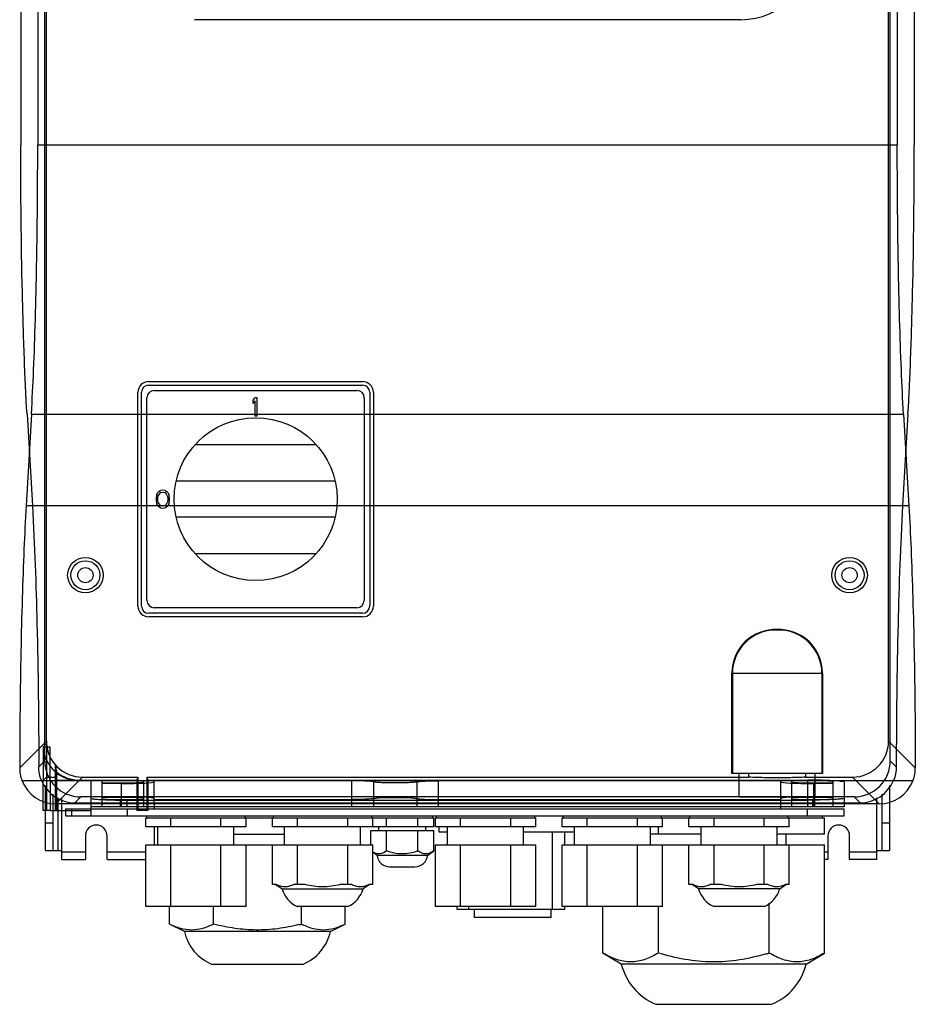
# Model space of a CAD drawing. Header units: millimetres. Extents: x 181 to 429, y 60 to 776.
# Tile 1 of 8: x 181 to 429, y 60 to 332. Entities that reach past the tile are written whole.
import ezdxf

# ---------------------------------------------------------------- set-up
doc = ezdxf.new("R2010")
doc.units = ezdxf.units.MM
doc.header["$LTSCALE"] = 54.827165
doc.layers.get('0').update_dxf_attribs({"linetype": 'CONTINUOUS'})

msp = doc.modelspace()

# ---------------------------------------------------------------- linework, layer by layer
at = {"color": 7, "linetype": 'Continuous'}
for p, q in [((188.35, 127.5), (188.35, 744.95)), ((421.81, 127.5), (421.81, 744.95)), ((188.81, 132.94), (188.81, 739.51)), ((421.35, 132.94), (421.35, 739.51)), ((181.73, 574.93), (181.73, 297.52)), ((186.41, 574.92), (186.41, 297.53)), ((423.75, 574.93), (423.75, 297.52)), ((428.43, 574.92), (428.43, 297.53)), ((380.54, 332.14), (229.69, 332.14)), ((423.75, 297.53), (186.41, 297.53)), ((217.03, 232.23), (276.07, 232.23)), ((217.04, 231.23), (276.12, 231.23)), ((214.08, 170.21), (214.08, 229.27)), ((215.07, 170.19), (215.07, 229.25)), ((218.56, 229.73), (274.59, 229.73)), ((278.09, 229.26), (278.09, 170.26)), ((279.08, 229.21), (279.08, 170.19)), ((216.58, 171.75), (216.58, 227.75)), ((245.78, 226.98), (246.4, 227.73)), ((245.78, 226.98), (245.78, 226.13)), ((246.4, 226.87), (245.78, 226.13)), ((247.03, 227.73), (246.4, 227.73)), ((246.4, 226.87), (246.4, 222.73)), ((247.03, 222.73), (247.03, 227.73)), ((276.58, 227.74), (276.58, 171.77)), ((184.68, 223.22), (183.2, 197.86)), ((183.46, 223.22), (184.94, 197.86)), ((184.68, 223.22), (425.48, 223.22)), ((426.7, 223.22), (425.22, 197.86)), ((425.48, 223.22), (426.96, 197.86)), ((246.4, 222.73), (247.03, 222.73)), ((263.35, 214.73), (229.81, 214.73)), ((268.52, 204.73), (224.64, 204.73)), ((219.29, 201.06), (219.5, 201.48)), ((219.5, 201.48), (219.81, 201.8)), ((220.12, 201.37), (219.7, 200.74)), ((219.81, 201.8), (220.33, 202.12)), ((220.43, 201.59), (220.12, 201.37)), ((220.95, 202.23), (220.33, 202.12)), ((220.43, 201.59), (220.95, 201.69)), ((221.58, 202.12), (220.95, 202.23)), ((220.95, 201.69), (221.48, 201.59)), ((221.79, 201.37), (221.48, 201.59)), ((221.58, 202.12), (222.1, 201.8)), ((222.2, 200.74), (221.79, 201.37)), ((222.1, 201.8), (222.41, 201.48)), ((222.41, 201.48), (222.62, 201.06)), ((219.18, 200.74), (219.08, 200.2)), ((219.08, 200.2), (219.08, 199.25)), ((219.08, 199.25), (219.18, 198.71)), ((219.29, 201.06), (219.18, 200.74)), ((219.18, 198.71), (219.29, 198.4)), ((219.6, 200.1), (219.7, 200.74)), ((219.6, 199.35), (219.6, 200.1)), ((219.7, 198.71), (219.6, 199.35)), ((219.7, 198.71), (220.12, 198.08)), ((221.79, 198.08), (222.2, 198.71)), ((222.2, 200.74), (222.31, 200.1)), ((222.31, 199.35), (222.2, 198.71)), ((222.31, 200.1), (222.31, 199.35)), ((222.73, 200.74), (222.62, 201.06)), ((222.62, 198.4), (222.73, 198.71)), ((222.83, 200.2), (222.73, 200.74)), ((222.73, 198.71), (222.83, 199.25)), ((222.83, 199.25), (222.83, 200.2)), ((426.96, 197.86), (183.2, 197.86)), ((219.5, 197.97), (219.29, 198.4)), ((219.81, 197.65), (219.5, 197.97)), ((220.33, 197.33), (219.81, 197.65)), ((220.12, 198.08), (220.43, 197.86)), ((220.33, 197.33), (220.95, 197.23)), ((220.95, 197.76), (220.43, 197.86)), ((221.48, 197.86), (220.95, 197.76)), ((220.95, 197.23), (221.58, 197.33)), ((221.48, 197.86), (221.79, 198.08)), ((222.1, 197.65), (221.58, 197.33)), ((222.41, 197.97), (222.1, 197.65)), ((222.62, 198.4), (222.41, 197.97)), ((268.52, 194.73), (224.64, 194.73)), ((229.81, 184.73), (263.35, 184.73)), ((274.53, 169.73), (218.6, 169.73)), ((276.05, 168.22), (217.05, 168.22)), ((276.12, 167.23), (217.06, 167.23)), ((390.94, 163.59), (390.21, 163.59)), ((390.58, 163.72), (390.58, 163.58)), ((378.08, 151.72), (378.22, 151.59)), ((378.08, 123.98), (378.08, 151.72)), ((402.94, 151.59), (378.22, 151.59)), ((378.22, 151.59), (378.22, 123.98)), ((403.08, 151.72), (402.94, 151.59)), ((402.94, 151.59), (402.94, 123.98)), ((403.08, 151.72), (403.08, 123.98)), ((188.81, 132.94), (181.44, 125.57)), ((187.94, 131.34), (187.94, 122.09)), ((187.95, 131.34), (188.81, 132.21)), ((187.95, 131.34), (187.95, 122.09)), ((188.81, 132.21), (188.81, 113.73)), ((189.84, 125.95), (189.84, 131.24)), ((428.72, 125.57), (421.35, 132.94)), ((186.7, 125.85), (188.35, 127.5)), ((189.84, 121.99), (189.84, 125.95)), ((191.31, 113.73), (191.31, 126.31)), ((421.81, 127.5), (423.46, 125.85)), ((187.85, 121.99), (188.81, 122.96)), ((188.81, 122.96), (191.31, 122.96)), ((191.59, 124.4), (191.59, 113.73)), ((197.96, 122.12), (198.8, 122.96)), ((198.8, 122.96), (214.08, 122.96)), ((214.08, 122.96), (213.8, 122.12)), ((214.08, 122.96), (214.08, 113.73)), ((216.58, 122.96), (382.75, 122.96)), ((216.58, 122.96), (216.86, 122.12)), ((216.58, 122.96), (216.58, 113.73)), ((403.08, 123.98), (378.08, 123.98)), ((380.08, 117.42), (380.08, 123.98)), ((382.75, 122.96), (382.75, 123.98)), ((398.41, 123.98), (398.41, 122.96)), ((398.41, 122.96), (411.36, 122.96)), ((401.08, 117.42), (401.08, 123.98)), ((411.36, 122.96), (418.74, 115.58)), ((182.07, 122.06), (428.09, 122.06)), ((187.95, 121.99), (187.85, 121.99)), ((187.95, 113.73), (187.95, 121.99)), ((188.58, 102.73), (188.58, 120.68)), ((189.84, 121.99), (201.08, 121.99)), ((189.84, 121.99), (189.84, 113.73)), ((191.42, 115.58), (197.83, 121.99)), ((191.59, 122.12), (213.8, 122.12)), ((201.08, 121.99), (201.08, 114.23)), ((215.58, 121.96), (204.08, 121.96)), ((204.08, 121.96), (204.08, 114.73)), ((204.08, 121.36), (209.58, 121.36)), ((209.58, 121.2), (204.08, 121.2)), ((209.58, 114.73), (209.58, 121.36)), ((213.8, 122.12), (213.8, 113.73)), ((215.58, 121.96), (215.58, 114.73)), ((216.86, 122.12), (399.05, 122.12)), ((216.86, 122.12), (216.86, 113.73)), ((273.09, 121.96), (218.58, 121.96)), ((218.58, 115.87), (218.58, 121.96)), ((273.09, 121.96), (273.09, 114.73)), ((279.08, 121.66), (279.08, 114.73)), ((291.07, 121.66), (291.07, 114.73)), ((391.58, 121.96), (297.07, 121.96)), ((297.07, 114.73), (297.07, 121.96)), ((391.58, 115.87), (391.58, 121.96)), ((400.87, 121.96), (394.58, 121.96)), ((394.58, 121.96), (394.58, 114.73)), ((399.05, 114.73), (399.05, 122.12)), ((400.58, 121.36), (406.08, 121.36)), ((400.58, 121.36), (400.58, 114.73)), ((406.08, 121.2), (400.58, 121.2)), ((400.87, 121.96), (400.87, 114.73)), ((406.08, 114.73), (406.08, 121.69)), ((409.08, 121.59), (409.08, 114.73)), ((421.58, 120.68), (421.58, 102.73)), ((190.58, 118.24), (190.58, 102.73)), ((192.04, 102.73), (192.04, 117.28)), ((193.08, 100.23), (193.08, 116.97)), ((198.34, 117.52), (196.69, 115.87)), ((411.82, 117.52), (198.34, 117.52)), ((209.58, 117.53), (204.08, 117.53)), ((209.58, 117.38), (204.08, 117.38)), ((401.08, 117.42), (380.08, 117.42)), ((406.08, 117.53), (400.58, 117.53)), ((406.08, 117.38), (400.58, 117.38)), ((413.47, 115.87), (411.82, 117.52)), ((418.08, 100.23), (418.08, 117.27)), ((419.58, 102.73), (419.58, 118.24)), ((418.74, 115.58), (191.42, 115.58)), ((194.08, 114.23), (409.08, 114.23)), ((194.08, 114.23), (194.08, 112.23)), ((195.87, 112.23), (195.87, 114.23)), ((196.69, 115.87), (413.47, 115.87)), ((409.08, 114.73), (201.08, 114.73)), ((201.08, 114.23), (201.08, 112.23)), ((209.22, 116.77), (215.58, 116.77)), ((209.22, 116.77), (209.22, 114.73)), ((211.11, 116.62), (399.05, 116.62)), ((211.12, 114.73), (211.12, 116.62)), ((211.17, 112.23), (211.17, 114.23)), ((218.58, 116.77), (273.09, 116.77)), ((218.58, 115.87), (218.58, 114.23)), ((297.07, 116.77), (391.58, 116.77)), ((391.58, 114.23), (391.58, 115.87)), ((394.58, 116.77), (400.42, 116.77)), ((398.89, 114.23), (398.89, 112.23)), ((400.42, 114.73), (400.42, 116.77)), ((409.08, 112.23), (409.08, 114.23)), ((189.84, 113.73), (187.94, 113.73)), ((189.84, 113.73), (201.08, 113.73)), ((194.08, 112.23), (409.08, 112.23)), ((216.86, 113.73), (213.8, 113.73)), ((216.22, 111.73), (236.43, 111.73)), ((216.22, 109.23), (216.22, 111.73)), ((216.5, 111.73), (216.5, 112.23)), ((223.15, 109.23), (223.15, 111.73)), ((236.43, 111.73), (271.43, 111.73)), ((237.01, 109.23), (237.01, 111.73)), ((243.66, 111.73), (243.66, 112.23)), ((243.94, 109.23), (243.94, 111.73)), ((251.22, 109.23), (251.22, 111.73)), ((251.5, 111.73), (251.5, 112.23)), ((258.15, 109.23), (258.15, 111.73)), ((271.43, 111.73), (295.74, 111.73)), ((272.01, 109.23), (272.01, 111.73)), ((278.66, 111.73), (278.66, 112.23)), ((278.69, 111.73), (278.69, 112.23)), ((278.94, 109.23), (278.94, 111.73)), ((282.75, 109.23), (282.75, 111.73)), ((291.41, 109.23), (291.41, 111.73)), ((295.47, 111.73), (295.47, 112.23)), ((295.74, 109.23), (295.74, 111.73)), ((296.22, 111.73), (316.43, 111.73)), ((296.22, 109.23), (296.22, 111.73)), ((296.5, 111.73), (296.5, 112.23)), ((303.15, 109.23), (303.15, 111.73)), ((316.43, 111.73), (323.94, 111.73)), ((317.01, 109.23), (317.01, 111.73)), ((323.66, 111.73), (323.66, 112.23)), ((323.94, 109.23), (323.94, 111.73)), ((331.22, 111.73), (351.43, 111.73)), ((331.22, 109.23), (331.22, 111.73)), ((331.5, 111.73), (331.5, 112.23)), ((338.15, 109.23), (338.15, 111.73)), ((351.43, 111.73), (386.43, 111.73)), ((352.01, 109.23), (352.01, 111.73)), ((358.66, 111.73), (358.66, 112.23)), ((358.94, 109.23), (358.94, 111.73)), ((366.22, 109.23), (366.22, 111.73)), ((366.5, 111.73), (366.5, 112.23)), ((373.15, 109.23), (373.15, 111.73)), ((386.43, 111.73), (403.68, 111.73)), ((387.01, 109.23), (387.01, 111.73)), ((393.66, 111.73), (393.66, 112.23)), ((393.94, 109.23), (393.94, 111.73)), ((403.12, 111.73), (403.12, 112.23)), ((403.68, 107.23), (403.68, 111.73)), ((190.58, 110.23), (188.58, 110.23)), ((243.94, 109.23), (216.22, 109.23)), ((218.58, 109.23), (218.58, 104.23)), ((219.58, 104.23), (219.58, 109.23)), ((240.58, 104.23), (240.58, 109.23)), ((295.74, 109.23), (251.22, 109.23)), ((254.58, 104.23), (254.58, 109.23)), ((275.58, 104.23), (275.58, 109.23)), ((280.58, 108.23), (280.58, 109.23)), ((293.58, 108.23), (293.58, 109.23)), ((323.94, 109.23), (296.22, 109.23)), ((297.23, 107.73), (297.23, 109.23)), ((299.58, 104.23), (299.58, 109.23)), ((320.58, 104.23), (320.58, 109.23)), ((358.94, 109.23), (331.22, 109.23)), ((334.58, 104.23), (334.58, 109.23)), ((355.58, 104.23), (355.58, 109.23)), ((357.78, 107.23), (357.78, 109.23)), ((393.94, 109.23), (366.22, 109.23)), ((369.58, 104.23), (369.58, 109.23)), ((390.58, 104.23), (390.58, 109.23)), ((421.58, 110.23), (419.58, 110.23)), ((199.58, 106.73), (199.58, 100.23)), ((205.58, 100.23), (205.58, 106.73)), ((240.58, 107.23), (254.58, 107.23)), ((278.42, 108.23), (295.74, 108.23)), ((278.42, 104.23), (278.42, 108.23)), ((282.75, 102.6), (282.75, 108.23)), ((291.41, 102.6), (291.41, 108.23)), ((295.74, 102.6), (295.74, 108.23)), ((299.58, 107.73), (297.23, 107.73)), ((334.58, 107.73), (320.58, 107.73)), ((328.48, 107.73), (328.48, 86.53)), ((331.98, 104.23), (331.98, 107.73)), ((369.58, 107.23), (355.58, 107.23)), ((403.68, 107.23), (390.58, 107.23)), ((393.08, 104.23), (393.08, 107.23)), ((404.58, 106.73), (404.58, 100.23)), ((410.58, 100.23), (410.58, 106.73)), ((216.22, 104.23), (278.94, 104.23)), ((216.22, 87.23), (216.22, 104.23)), ((223.15, 87.23), (223.15, 104.23)), ((237.01, 87.23), (237.01, 104.23)), ((243.94, 87.23), (243.94, 104.23)), ((251.22, 93.31), (251.22, 104.23)), ((258.15, 93.31), (258.15, 104.23)), ((272.01, 93.31), (272.01, 104.23)), ((278.94, 93.31), (278.94, 104.23)), ((296.22, 104.23), (323.94, 104.23)), ((296.22, 87.23), (296.22, 104.23)), ((303.15, 87.23), (303.15, 104.23)), ((317.01, 87.23), (317.01, 104.23)), ((323.94, 87.23), (323.94, 104.23)), ((331.22, 104.23), (403.68, 104.23)), ((331.22, 87.23), (331.22, 104.23)), ((338.15, 87.23), (338.15, 104.23)), ((352.01, 87.23), (352.01, 104.23)), ((358.94, 87.23), (358.94, 104.23)), ((366.22, 93.31), (366.22, 104.23)), ((373.15, 93.31), (373.15, 104.23)), ((387.01, 93.31), (387.01, 104.23)), ((393.94, 93.31), (393.94, 104.23)), ((403.68, 74.39), (403.68, 104.23)), ((188.58, 102.73), (193.08, 102.73)), ((199.58, 102.23), (193.08, 102.23)), ((216.22, 102.23), (205.58, 102.23)), ((280.1, 101.36), (278.94, 102.22)), ((294.06, 101.36), (280.1, 101.36)), ((294.06, 101.36), (295.74, 102.6)), ((404.58, 102.23), (403.68, 102.23)), ((418.08, 102.23), (410.58, 102.23)), ((418.08, 102.73), (421.58, 102.73)), ((193.08, 100.23), (199.58, 100.23)), ((205.58, 100.23), (216.22, 100.23)), ((283.58, 98.23), (290.58, 98.23)), ((404.58, 100.23), (403.68, 100.23)), ((418.08, 100.23), (410.58, 100.23)), ((252.27, 93.31), (251.22, 93.31)), ((252.14, 93.31), (253.88, 92.1)), ((260.24, 93.31), (257.11, 93.31)), ((273.05, 93.31), (269.92, 93.31)), ((278.02, 93.31), (276.28, 92.1)), ((278.94, 93.31), (277.89, 93.31)), ((367.27, 93.31), (366.22, 93.31)), ((368.88, 92.1), (367.14, 93.31)), ((375.24, 93.31), (372.11, 93.31)), ((388.05, 93.31), (384.92, 93.31)), ((391.28, 92.1), (393.02, 93.31)), ((393.94, 93.31), (392.89, 93.31)), ((253.88, 92.1), (276.28, 92.1)), ((391.28, 92.1), (368.88, 92.1)), ((243.94, 87.23), (216.22, 87.23)), ((222.83, 82.38), (222.83, 87.23)), ((234.96, 82.38), (234.96, 87.23)), ((272.08, 87.23), (258.08, 87.23)), ((259.2, 82.38), (259.2, 87.23)), ((271.33, 82.38), (271.33, 87.23)), ((323.94, 87.23), (296.22, 87.23)), ((302.18, 87.23), (302.18, 86.53)), ((305.44, 86.53), (305.44, 87.23)), ((358.94, 87.23), (331.22, 87.23)), ((331.98, 86.53), (331.98, 87.23)), ((342.48, 74.39), (342.48, 87.23)), ((357.78, 74.39), (357.78, 87.23)), ((387.08, 87.23), (373.08, 87.23)), ((388.38, 74.39), (388.38, 88.2)), ((302.18, 86.53), (331.98, 86.53)), ((306.98, 84.23), (306.98, 86.53)), ((328.18, 84.23), (328.18, 86.53)), ((226.91, 80.31), (222.83, 82.38)), ((267.25, 80.31), (271.33, 82.38)), ((328.18, 84.23), (306.98, 84.23)), ((267.25, 80.31), (226.91, 80.31)), ((347.55, 71.35), (342.48, 74.39)), ((398.61, 71.35), (403.68, 74.39)), ((259.58, 71.23), (234.58, 71.23)), ((398.61, 71.35), (347.55, 71.35)), ((357.08, 60.23), (389.08, 60.23))]:
    msp.add_line(p, q, dxfattribs=at)
for centre, radius in [((246.58, 199.73), 22.5), ((199.58, 178.73), 4.9), ((199.58, 178.73), 4), ((410.58, 178.73), 4.9), ((410.58, 178.73), 4), ((199.58, 178.73), 2.1), ((410.58, 178.73), 2.1)]:
    msp.add_circle(centre, radius, dxfattribs=at)
for centre, radius, start, end in [((380.54, 352.26), 20.12, 270, 360), ((217.03, 229.27), 2.95, 90, 180), ((217.04, 229.25), 1.97, 90, 180), ((276.07, 229.21), 3.01, 0, 90), ((276.12, 229.26), 1.96, 0, 90), ((218.56, 227.75), 1.98, 90, 180), ((274.59, 227.74), 1.99, 0, 90), ((218.6, 171.75), 2.02, 180, 270), ((274.53, 171.77), 2.04, 270, 360), ((217.06, 170.21), 2.98, 180, 270), ((217.05, 170.19), 1.98, 180, 270), ((276.05, 170.26), 2.04, 270, 360), ((276.12, 170.19), 2.96, 270, 360), ((390.08, 151.72), 12, 87.6246, 179.9917), ((390.22, 151.59), 12, 90.0251, 179.9749), ((391.08, 151.72), 12, 0.0069, 92.3733), ((390.94, 151.59), 12, 0.0251, 89.9749), ((198.14, 131.9), 10.21, 183.095, 215.6282), ((198.79, 132.94), 9.98, 179.9685, 270.0267), ((198.76, 132.95), 9.97, 184.2338, 221.7095), ((191.42, 125.55), 9.99, 179.911, 200.4839), ((411.83, 127.5), 9.98, 269.9683, 0.0268), ((418.74, 125.55), 9.99, 339.5155, 0.0895), ((202.58, 106.73), 3, 0, 180), ((407.58, 106.73), 3, 0, 180), ((283.59, 101.73), 3.51, 186.0725, 269.8506), ((290.57, 101.73), 3.51, 270.1493, 353.9275), ((285.03, 119.9), 18.44, 289.4853, 290.2547), ((261.27, 94.23), 7.69, 196.0145, 245.4702), ((268.88, 94.23), 7.69, 294.5298, 343.9855), ((376.27, 94.23), 7.69, 196.0145, 245.4702), ((383.88, 94.23), 7.69, 294.5298, 343.9855), ((242.36, 148.8), 68.52, 283.6668, 284.2285), ((239.58, 83.23), 13, 192.9564, 247.3797), ((254.58, 83.23), 13, 292.6203, 347.0436), ((366.69, 146.71), 75.51, 286.0403, 286.691), ((363.33, 75.23), 16.25, 193.8022, 247.3797), ((382.83, 75.23), 16.25, 292.6203, 346.1978)]:
    msp.add_arc(centre, radius, start, end, dxfattribs=at)
for centre, major_axis, ratio, start_param, end_param in [((411.33, 132.97), (7.09, -7.09), 0.997265, -0.784029, 0.784029), ((198.36, 127.53), (-7.09, -7.09), 0.997265, -0.784029, 0.784029), ((197.83, 131.97), (10.01, 0), 0.997265, -2.493856, -1.570796), ((193.18, 127.33), (-1.54, 12.49), 0.157657, -4.650449, -4.495263), ((197.96, 132.11), (10.01, 0), 0.997265, -2.260106, -1.570796), ((191.45, 125.59), (-7.09, -7.09), 0.997265, -0.426095, 0.784051), ((196.72, 125.89), (7.09, 7.09), 0.997265, 2.746991, 3.925621), ((209.58, 121.67), (6, 0), 0.052408, -1.570796, 0), ((209.58, 121.67), (9, 0), 0.052408, -1.570796, 0), ((400.58, 121.67), (9, 0), 0.052408, 3.141593, 4.712389), ((400.58, 121.67), (6, 0), 0.052408, 3.141593, 4.712389), ((400.87, 121.69), (5.21, 0), 0.052408, 0, 1.570796), ((413.44, 125.89), (7.09, -7.09), 0.997265, -0.784029, 0.394601), ((418.71, 125.59), (7.09, -7.09), 0.997265, -0.784029, 0.426117), ((209.22, 117.04), (5.14, 0), 0.052408, 3.141593, 4.712389), ((209.58, 117.06), (9, 0), 0.052408, 0, 1.570796), ((209.58, 117.06), (6, 0), 0.052408, 0, 1.570796), ((400.58, 117.06), (9, 0), 0.052408, 1.570796, 3.141593), ((400.58, 117.06), (6, 0), 0.052408, 1.570796, 3.141593), ((400.42, 117.07), (5.66, 0), 0.052408, -1.570796, 0)]:
    msp.add_ellipse(centre, major_axis=major_axis, ratio=ratio, start_param=start_param, end_param=end_param, dxfattribs=at)
for points, knots in [([(183.46, 223.22), (183.16, 228.4), (182.65, 239.6), (181.92, 264.37), (181.73, 283.96), (181.73, 297.52)], [0, 0, 0, 0, 0.20915, 0.45276, 1, 1, 1, 1]), ([(184.68, 223.22), (184.91, 227.28), (185.33, 235.99), (185.8, 249.8), (186.15, 264.95), (186.36, 281), (186.41, 291.96), (186.41, 297.52)], [0, 0, 0, 0, 0.164203, 0.351844, 0.557621, 0.775777, 1, 1, 1, 1]), ([(425.48, 223.22), (425.24, 227.29), (424.83, 236), (424.36, 249.81), (424.01, 264.96), (423.8, 281.01), (423.75, 291.97), (423.75, 297.52)], [0, 0, 0, 0, 0.164328, 0.352032, 0.557812, 0.775908, 1, 1, 1, 1]), ([(426.7, 223.22), (427, 228.4), (427.51, 239.6), (428.24, 264.37), (428.43, 283.96), (428.43, 297.52)], [0, 0, 0, 0, 0.209145, 0.452768, 1, 1, 1, 1]), ([(183.2, 197.86), (182.97, 193.9), (182.56, 185.42), (182.09, 171.99), (181.74, 157.27), (181.51, 141.66), (181.45, 130.99), (181.44, 125.57)], [0, 0, 0, 0, 0.164728, 0.352123, 0.557377, 0.775208, 1, 1, 1, 1]), ([(184.94, 197.86), (185.57, 187.01), (186.39, 163.01), (186.68, 139), (186.7, 125.85)], [0, 0, 0, 0, 0.452637, 1, 1, 1, 1]), ([(425.22, 197.86), (424.59, 187.01), (423.77, 163.01), (423.48, 139), (423.46, 125.85)], [0, 0, 0, 0, 0.45263, 1, 1, 1, 1]), ([(426.96, 197.86), (427.19, 193.9), (427.6, 185.42), (428.07, 172), (428.42, 157.29), (428.65, 141.67), (428.71, 130.99), (428.72, 125.57)], [0, 0, 0, 0, 0.164603, 0.351935, 0.557186, 0.775078, 1, 1, 1, 1]), ([(189.84, 131.24), (189.6, 131.24), (189.14, 131.24), (188.55, 131.28), (188.15, 131.27), (187.98, 131.33), (187.95, 131.34)], [0, 0, 0, 0, 0.387466, 0.723378, 0.938619, 1, 1, 1, 1]), ([(398.41, 122.96), (397.66, 122.91), (396.02, 122.85), (393.41, 122.79), (390.58, 122.77), (387.75, 122.79), (385.14, 122.85), (383.5, 122.91), (382.75, 122.96)], [0, 0, 0, 0, 0.143379, 0.314475, 0.499995, 0.685514, 0.856611, 1, 1, 1, 1]), ([(187.95, 122.09), (187.98, 122.08), (188.15, 122.02), (188.55, 122.02), (189.14, 121.99), (189.6, 121.99), (189.84, 121.99)], [0, 0, 0, 0, 0.061599, 0.277276, 0.613257, 1, 1, 1, 1]), ([(279.08, 121.66), (279.01, 121.76), (278.52, 121.74), (277.73, 121.88), (276.42, 121.9), (274.84, 121.96), (273.69, 121.96), (273.09, 121.96)], [0, 0, 0, 0, 0.060936, 0.207533, 0.427216, 0.699794, 1, 1, 1, 1]), ([(291.07, 121.66), (290.98, 121.55), (290.39, 121.58), (289.44, 121.42), (287.88, 121.4), (286.06, 121.36), (284.1, 121.36), (282.27, 121.4), (280.72, 121.42), (279.77, 121.58), (279.18, 121.55), (279.08, 121.66)], [0, 0, 0, 0, 0.036506, 0.125223, 0.256556, 0.41565, 0.584382, 0.743479, 0.874806, 0.963519, 1, 1, 1, 1]), ([(291.07, 121.66), (291.15, 121.76), (291.64, 121.74), (292.43, 121.88), (293.74, 121.9), (295.31, 121.96), (296.46, 121.96), (297.07, 121.96)], [0, 0, 0, 0, 0.060987, 0.207376, 0.42636, 0.698541, 1, 1, 1, 1]), ([(409.08, 121.59), (409.08, 121.72), (408.4, 121.73), (407.62, 121.91), (405.95, 121.97), (403.97, 122.06), (401.59, 122.11), (399.92, 122.12), (399.05, 122.12)], [0, 0, 0, 0, 0.036599, 0.136916, 0.295266, 0.501276, 0.741517, 1, 1, 1, 1]), ([(201.08, 117.14), (201.08, 117.02), (201.76, 117), (202.54, 116.83), (204.21, 116.77), (206.19, 116.67), (208.57, 116.63), (210.25, 116.62), (211.11, 116.62)], [0, 0, 0, 0, 0.036599, 0.136916, 0.295266, 0.501276, 0.741517, 1, 1, 1, 1]), ([(279.08, 117.08), (279.01, 116.98), (278.52, 116.99), (277.73, 116.86), (276.42, 116.83), (274.85, 116.78), (273.69, 116.77), (273.09, 116.77)], [0, 0, 0, 0, 0.060987, 0.207376, 0.42636, 0.698541, 1, 1, 1, 1]), ([(279.08, 117.08), (279.18, 117.19), (279.77, 117.15), (280.72, 117.32), (282.27, 117.33), (284.1, 117.38), (286.06, 117.38), (287.88, 117.33), (289.44, 117.32), (290.39, 117.15), (290.98, 117.19), (291.07, 117.08)], [0, 0, 0, 0, 0.036506, 0.125223, 0.256556, 0.41565, 0.584382, 0.743479, 0.874806, 0.963519, 1, 1, 1, 1]), ([(291.07, 117.08), (291.15, 116.98), (291.64, 116.99), (292.43, 116.86), (293.74, 116.83), (295.32, 116.78), (296.47, 116.77), (297.07, 116.77)], [0, 0, 0, 0, 0.060936, 0.207533, 0.427216, 0.699794, 1, 1, 1, 1]), ([(409.08, 117.14), (409.08, 117.02), (408.4, 117), (407.62, 116.83), (405.95, 116.77), (403.96, 116.67), (401.58, 116.63), (399.91, 116.62), (399.05, 116.62)], [0, 0, 0, 0, 0.036596, 0.137011, 0.295776, 0.502304, 0.742579, 1, 1, 1, 1]), ([(282.75, 102.6), (282.19, 102.19), (281.23, 101.66), (279.84, 101.79), (279.22, 102.09), (278.93, 102.26)], [0, 0, 0, 0, 0.50716, 0.745862, 1, 1, 1, 1]), ([(291.18, 102.52), (290.5, 102.28), (289.11, 101.88), (286.95, 101.67), (284.8, 101.93), (283.42, 102.35), (282.75, 102.6)], [0, 0, 0, 0, 0.25005, 0.499987, 0.749942, 1, 1, 1, 1]), ([(295.74, 102.6), (295.41, 102.36), (294.74, 101.94), (293.57, 101.66), (292.41, 101.94), (291.74, 102.36), (291.41, 102.6)], [0, 0, 0, 0, 0.261289, 0.500001, 0.738716, 1, 1, 1, 1]), ([(257.11, 93.31), (256.73, 93.11), (255.94, 92.78), (254.69, 92.6), (253.43, 92.78), (252.65, 93.11), (252.27, 93.31)], [0, 0, 0, 0, 0.255997, 0.5, 0.744004, 1, 1, 1, 1]), ([(269.92, 93.31), (268.35, 92.9), (265.08, 92.42), (261.81, 92.9), (260.24, 93.31)], [0, 0, 0, 0, 0.5, 1, 1, 1, 1]), ([(277.89, 93.31), (277.51, 93.11), (276.73, 92.78), (275.47, 92.6), (274.22, 92.78), (273.43, 93.11), (273.05, 93.31)], [0, 0, 0, 0, 0.255997, 0.5, 0.744004, 1, 1, 1, 1]), ([(372.11, 93.31), (371.73, 93.11), (370.94, 92.78), (369.69, 92.6), (368.43, 92.78), (367.65, 93.11), (367.27, 93.31)], [0, 0, 0, 0, 0.255996, 0.5, 0.744003, 1, 1, 1, 1]), ([(384.92, 93.31), (383.35, 92.9), (380.08, 92.42), (376.81, 92.9), (375.24, 93.31)], [0, 0, 0, 0, 0.5, 1, 1, 1, 1]), ([(392.89, 93.31), (392.51, 93.11), (391.73, 92.78), (390.47, 92.6), (389.22, 92.78), (388.43, 93.11), (388.05, 93.31)], [0, 0, 0, 0, 0.255996, 0.5, 0.744003, 1, 1, 1, 1]), ([(234.96, 82.38), (233.99, 81.89), (232.04, 81.06), (228.89, 80.57), (225.75, 81.06), (223.79, 81.89), (222.83, 82.38)], [0, 0, 0, 0, 0.255918, 0.5, 0.744083, 1, 1, 1, 1]), ([(258.55, 82.22), (256.62, 81.75), (252.71, 80.98), (246.74, 80.59), (240.78, 81.08), (236.88, 81.89), (234.96, 82.38)], [0, 0, 0, 0, 0.250027, 0.499994, 0.749966, 1, 1, 1, 1]), ([(271.33, 82.38), (270.37, 81.89), (268.41, 81.06), (265.27, 80.57), (262.12, 81.06), (260.17, 81.89), (259.2, 82.38)], [0, 0, 0, 0, 0.255918, 0.5, 0.744083, 1, 1, 1, 1]), ([(357.78, 74.39), (356.58, 73.67), (354.72, 72.74), (352.1, 72.05), (350.13, 71.87), (348.16, 72.05), (345.54, 72.74), (343.68, 73.67), (342.48, 74.39)], [0, 0, 0, 0, 0.257548, 0.380035, 0.5, 0.619966, 0.742453, 1, 1, 1, 1]), ([(387.56, 74.15), (385.14, 73.45), (380.22, 72.3), (372.65, 71.71), (365.09, 72.45), (360.19, 73.66), (357.78, 74.39)], [0, 0, 0, 0, 0.25004, 0.499991, 0.74995, 1, 1, 1, 1]), ([(403.68, 74.39), (402.48, 73.67), (400.62, 72.74), (397.99, 72.05), (396.03, 71.87), (394.06, 72.05), (391.44, 72.74), (389.58, 73.67), (388.38, 74.39)], [0, 0, 0, 0, 0.257548, 0.380035, 0.5, 0.619966, 0.742453, 1, 1, 1, 1])]:
    msp.add_open_spline(points, degree=3, knots=knots, dxfattribs=at)
for points in [[(187.45, 122.06), (186.96, 123.25), (186.7, 124.56), (186.7, 125.85)], [(423.46, 125.85), (423.46, 124.56), (423.19, 123.25), (422.7, 122.06)]]:
    msp.add_open_spline(points, degree=3, dxfattribs=at)

doc.saveas('drawing.dxf')
